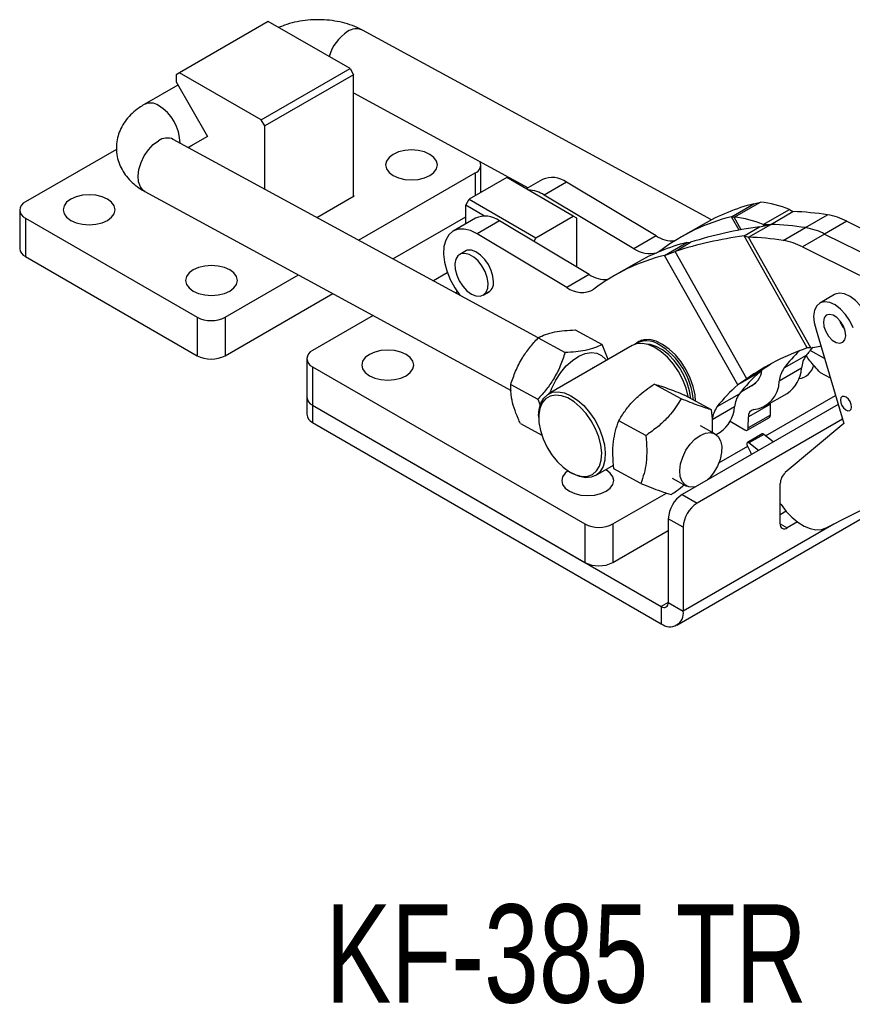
# Model space of a CAD drawing. Header units: millimetres. Extents: x 27 to 413, y 83 to 286.
# Tile 16 of 17: x 234 to 346, y 125 to 258. Entities that reach past the tile are written whole.
import ezdxf

# ---------------------------------------------------------------- set-up
doc = ezdxf.new("R2010")
doc.units = ezdxf.units.MM
doc.layers.add('FORMATO', color=179, linetype='Continuous')
doc.styles.add('SLDTEXTSTYLE0', font='TXT', dxfattribs={"width": 0.75})

msp = doc.modelspace()

# ---------------------------------------------------------------- linework, layer by layer
at = {"color": 7, "linetype": 'Continuous', "lineweight": 25}
for p, q in [((267.27609, 257.56949), (255.30242, 250.65723)), ((278.30696, 251.2015), (267.27609, 257.56949)), ((327.01117, 230.82445), (279.9628, 256.39309)), ((266.33328, 244.28925), (278.30696, 251.2015)), ((278.30696, 251.2015), (278.77836, 250.38501)), ((255.30242, 250.65723), (254.83102, 250.38501)), ((254.83102, 250.38501), (254.83102, 249.40516)), ((266.33328, 244.28925), (255.30242, 250.65723)), ((278.77836, 250.38501), (266.80469, 243.47275)), ((278.77836, 234.01337), (278.77836, 250.38501)), ((255.07382, 248.98461), (250.55181, 246.37411)), ((254.83102, 249.40516), (259.07366, 242.05669)), ((278.77837, 247.93172), (302.31097, 235.14283)), ((266.80469, 243.47275), (266.33328, 244.28925)), ((266.80469, 234.96165), (266.80469, 243.47275)), ((303.6521, 214.93676), (254.45981, 241.67053)), ((259.07366, 242.05669), (256.49225, 240.56599)), ((246.80675, 240.32093), (234.53705, 233.23778)), ((256.49215, 240.56604), (257.07357, 240.90169)), ((295.94072, 234.50807), (295.94072, 238.24509)), ((279.45175, 228.08855), (295.15967, 237.15655)), ((299.4141, 236.51321), (294.37007, 233.60135)), ((308.39435, 231.32901), (299.4141, 236.51321)), ((304.22621, 236.24847), (302.04945, 234.99185)), ((307.47267, 235.88788), (304.47925, 234.15982)), ((319.55772, 228.66185), (307.47267, 235.88788)), ((250.63983, 234.64146), (300.01291, 207.80945)), ((273.81838, 231.15003), (278.87265, 234.0678)), ((278.87265, 234.0678), (278.77836, 234.12223)), ((293.89866, 232.78485), (294.37007, 233.60135)), ((294.37007, 233.60135), (303.35033, 228.41716)), ((316.5643, 226.93378), (304.47925, 234.15982)), ((296.41315, 231.33327), (293.89866, 232.78485)), ((293.89866, 230.2865), (293.89866, 232.78485)), ((329.74081, 231.25089), (332.73423, 232.97895)), ((330.08603, 231.19199), (333.63569, 233.21142)), ((332.73423, 232.97895), (333.63569, 233.21142)), ((233.756, 232.14924), (233.756, 226.96421)), ((234.53705, 231.0607), (257.68301, 217.69882)), ((234.53705, 231.0607), (234.53705, 225.87566)), ((284.07818, 225.5743), (293.89866, 231.24355)), ((295.19881, 231.03706), (292.2054, 229.309)), ((303.35033, 228.41716), (308.39435, 231.32901)), ((308.86576, 231.05679), (308.39435, 231.32901)), ((308.86576, 224.44574), (308.86576, 231.05679)), ((329.74081, 231.25089), (330.08603, 231.19199)), ((334.00396, 230.18537), (337.55362, 232.2048)), ((335.02255, 230.21003), (338.01597, 231.93809)), ((337.55362, 232.2048), (338.01597, 231.93809)), ((339.69628, 229.77163), (342.6897, 231.49969)), ((298.44527, 230.67647), (295.45185, 228.94841)), ((310.53032, 223.45044), (298.44527, 230.67647)), ((325.8914, 230.21386), (322.89798, 228.48579)), ((331.41042, 228.6584), (333.48655, 229.88667)), ((332.02914, 228.48196), (335.02255, 230.21003)), ((333.48655, 229.88667), (335.02255, 230.21003)), ((334.00396, 230.18537), (335.02255, 230.21003)), ((336.70286, 228.04356), (339.69628, 229.77163)), ((345.2768, 230.6434), (342.28338, 228.91534)), ((345.2768, 230.6434), (352.71055, 226.94861)), ((307.5369, 221.72238), (295.45185, 228.94841)), ((303.35033, 228.41716), (303.06124, 227.91644)), ((319.55772, 228.66185), (316.5643, 226.93378)), ((339.91861, 213.56411), (331.41042, 228.6584)), ((331.41042, 228.6584), (332.02914, 228.48196)), ((340.42122, 213.59366), (332.02914, 228.48196)), ((342.28338, 228.91534), (339.28996, 227.18727)), ((342.28338, 228.91534), (349.95565, 225.102)), ((320.71341, 226.03949), (323.70683, 227.76755)), ((322.13229, 226.57064), (324.20841, 227.79891)), ((323.70683, 227.76755), (324.20841, 227.79891)), ((339.28996, 227.18727), (346.96223, 223.37394)), ((234.53705, 225.87566), (257.68301, 212.51379)), ((293.98406, 226.68897), (293.07733, 226.16552)), ((320.71341, 226.03949), (322.13229, 226.57064)), ((330.56038, 208.57007), (320.71341, 226.03949)), ((331.80394, 209.41225), (322.13229, 226.57064)), ((316.86401, 225.00245), (313.87059, 223.27439)), ((261.45425, 217.69882), (271.32762, 223.3986)), ((291.41041, 223.69887), (289.52835, 222.61238)), ((310.53032, 223.45044), (307.5369, 221.72238)), ((261.45425, 212.51378), (275.95405, 220.88434)), ((292.60085, 220.94262), (292.73222, 221.17017)), ((296.25207, 220.66611), (297.1588, 221.18956)), ((343.62332, 220.75942), (341.61985, 219.60284)), ((257.68301, 217.69882), (257.68301, 212.51379)), ((261.45425, 217.69882), (261.45425, 212.51378)), ((281.40422, 217.92242), (273.23936, 213.20895)), ((308.63588, 215.98735), (312.27622, 214.00899)), ((341.13145, 216.02208), (344.86734, 203.39381)), ((303.65051, 214.9231), (307.29085, 212.94474)), ((316.32861, 213.87325), (305.03847, 207.3556)), ((313.07395, 211.99438), (312.27622, 214.00899)), ((317.57639, 214.59358), (316.94144, 214.22703)), ((339.78892, 212.54084), (336.7955, 210.81278)), ((340.42122, 213.59366), (339.91861, 213.56411)), ((342.27541, 212.15517), (340.31932, 213.21822)), ((272.45831, 212.12041), (272.45831, 206.93537)), ((273.23936, 211.03186), (309.96177, 189.83246)), ((273.23936, 211.03186), (273.23936, 205.84683)), ((311.13063, 210.87253), (311.03258, 210.92581)), ((333.5538, 210.29814), (330.56038, 208.57007)), ((333.88007, 210.64052), (331.80394, 209.41225)), ((333.88007, 210.64052), (333.5538, 210.29814)), ((339.15525, 210.82751), (336.16183, 209.09945)), ((343.06546, 209.48462), (341.70315, 210.22497)), ((299.96104, 208.61659), (303.60138, 206.63823)), ((322.93381, 206.7119), (319.29347, 208.69026)), ((331.80394, 209.41225), (330.56038, 208.57007)), ((331.05232, 207.70877), (332.95327, 208.80617)), ((327.0483, 205.22146), (323.40796, 207.19981)), ((330.76152, 207.32944), (327.76811, 205.60138)), ((334.21861, 205.69221), (337.21203, 207.42028)), ((334.32711, 201.72119), (343.75247, 207.16233)), ((272.45831, 206.93537), (272.45831, 204.62184)), ((273.23936, 205.84683), (320.26196, 178.70126)), ((273.23936, 205.84683), (273.23936, 203.5333)), ((273.23936, 205.84683), (309.96177, 184.64743)), ((303.60138, 206.63823), (303.92147, 205.82985)), ((344.1131, 205.94333), (323.09039, 193.80717)), ((335.00257, 205.9989), (332.00916, 204.27083)), ((334.97915, 204.49907), (335.00257, 205.9989)), ((335.00257, 205.9989), (335.01149, 206.14993)), ((303.72309, 204.44828), (303.72309, 204.17615)), ((330.12786, 205.6161), (327.13444, 203.88804)), ((334.97915, 204.49907), (331.98573, 202.77101)), ((273.23936, 203.5333), (320.26196, 176.38773)), ((301.25695, 203.37434), (304.14284, 201.80599)), ((318.16069, 201.7539), (314.52035, 203.73226)), ((344.69759, 203.96759), (325.09386, 192.6506)), ((327.49617, 201.9786), (325.53716, 203.04324)), ((329.55378, 203.6807), (331.50597, 202.51342)), ((331.8477, 202.47546), (334.84112, 204.20353)), ((331.98573, 202.77101), (332.00916, 204.27083)), ((344.86734, 203.39381), (336.94968, 196.77301)), ((327.63566, 201.89195), (328.18464, 202.20887)), ((333.87352, 201.96206), (331.87005, 200.80548)), ((334.08468, 201.91497), (332.08121, 200.75839)), ((335.36386, 200.89249), (334.08468, 201.91497)), ((333.36039, 199.73592), (332.08121, 200.75839)), ((328.02461, 198.08283), (331.9105, 200.32611)), ((311.38796, 196.35678), (313.8276, 197.76515)), ((307.97682, 196.80766), (308.21249, 196.67157)), ((317.50206, 195.30544), (313.86172, 197.2838)), ((321.71718, 196.01417), (323.67619, 194.94954)), ((336.28972, 189.8597), (336.28972, 195.3033)), ((313.73301, 189.83246), (320.95906, 194.00397)), ((323.09039, 193.80717), (325.09386, 192.6506)), ((322.34513, 176.18144), (352.47507, 193.57508)), ((336.28972, 192.61682), (336.40122, 192.45387)), ((342.49911, 189.2935), (350.57078, 193.41374)), ((337.09228, 191.54745), (336.28972, 191.08413)), ((309.96177, 189.83246), (309.96177, 184.64743)), ((313.73301, 189.83246), (313.73301, 184.64743)), ((323.20824, 189.38461), (321.20477, 190.54119)), ((321.20477, 190.54119), (321.20477, 179.24571)), ((338.61012, 190.11052), (337.23253, 189.31525)), ((313.73301, 184.64743), (321.20477, 188.96079)), ((323.20824, 189.38461), (323.20824, 178.08913)), ((321.20477, 179.24571), (323.20824, 178.08913)), ((320.26196, 178.70126), (320.26196, 176.38773))]:
    msp.add_line(p, q, dxfattribs=at)
at = {"color": 8, "linetype": 'Continuous', "lineweight": 25}
for p, q in [((295.15967, 237.15655), (295.15967, 234.05718)), ((330.75915, 229.44426), (329.74081, 231.25089)), ((331.04174, 229.49647), (330.08603, 231.19199)), ((334.09958, 230.01573), (334.00396, 230.18537)), ((343.51639, 189.81277), (323.20824, 178.08913)), ((336.28972, 189.85952), (337.23253, 189.31525)), ((321.20477, 179.24553), (320.26196, 178.70126))]:
    msp.add_line(p, q, dxfattribs=at)
at = {"color": 8, "linetype": 'Continuous', "lineweight": 25, "flags": 128}
msp.add_lwpolyline([(250.63983, 234.64146), (250.42328, 234.78637), (250.02585, 235.26815), (249.78702, 235.93139), (249.72178, 236.7344), (249.83423, 237.62674), (250.11732, 238.55234), (250.55325, 239.45302), (251.11463, 240.27222), (251.76619, 240.95844), (252.46699, 241.46858)], dxfattribs=at)
at = {"color": 7, "linetype": 'Continuous', "lineweight": 25, "flags": 128}
for points in [[(289.05498, 239.64659), (288.33011, 239.96769), (287.48598, 240.16954), (286.58011, 240.23838), (285.67424, 240.16953), (284.83011, 239.96769), (284.10523, 239.64659), (283.54902, 239.22813), (283.19937, 238.74082), (283.08011, 238.21788), (283.19937, 237.69493), (283.54902, 237.20762), (284.10523, 236.78916), (284.83011, 236.46806), (285.67424, 236.26622), (286.58011, 236.19737), (287.48598, 236.26622), (288.33011, 236.46807), (289.05498, 236.78916), (289.6112, 237.20762), (289.96085, 237.69493), (290.08011, 238.21788), (289.96085, 238.74082), (289.6112, 239.22813), (289.05498, 239.64659)], [(245.59149, 233.60517), (244.86661, 233.92627), (244.02248, 234.12812), (243.11661, 234.19696), (242.21075, 234.12812), (241.36661, 233.92627), (240.64174, 233.60517), (240.08552, 233.18671), (239.73587, 232.6994), (239.61661, 232.17646), (239.73587, 231.65351), (240.08552, 231.1662), (240.64174, 230.74774), (241.36661, 230.42665), (242.21075, 230.22479), (243.11661, 230.15595), (244.02248, 230.2248), (244.86661, 230.42665), (245.59149, 230.74774), (246.1477, 231.1662), (246.49735, 231.65351), (246.61661, 232.17646), (246.49735, 232.6994), (246.1477, 233.18671), (245.59149, 233.60517)], [(295.45185, 228.94841), (294.54684, 229.38319), (293.67576, 229.58934), (292.87443, 229.55838), (292.17581, 229.2916), (291.60862, 228.79995), (291.1962, 228.10366), (290.95551, 227.23137), (290.89644, 226.21895), (291.02143, 225.10803), (291.32533, 223.94431), (291.79564, 222.77564), (292.41303, 221.65008), (293.1106, 220.66559)], [(294.6647, 220.8233), (295.27041, 220.56977), (295.8312, 220.52732), (296.30547, 220.69909), (296.65806, 221.07235), (296.8628, 221.61942), (296.90453, 222.29971), (296.78013, 223.06278), (296.49885, 223.85204), (296.08153, 224.60894), (295.55913, 225.27736), (294.9704, 225.80771), (294.35899, 226.16067), (293.77026, 226.31005), (293.24786, 226.24478), (292.83055, 225.9697), (292.54926, 225.50521), (292.42487, 224.88576), (292.46659, 224.1573), (292.67134, 223.37383), (293.02392, 222.59349), (293.4982, 221.87413), (294.05899, 221.26911), (294.6647, 220.8233)], [(297.63418, 222.47127), (297.5612, 223.21999), (297.32584, 224.0135), (296.94556, 224.79296), (296.44856, 225.50055), (295.8717, 226.08381), (295.25776, 226.49947), (294.65229, 226.7167), (294.10018, 226.7194), (293.64237, 226.50736), (293.58481, 226.45849)], [(320.20973, 226.7053), (319.85164, 226.48482), (319.8189, 226.46903)], [(262.09064, 224.08041), (261.36577, 224.40151), (260.52164, 224.60335), (259.61577, 224.6722), (258.70991, 224.60335), (257.86577, 224.4015), (257.1409, 224.08041), (256.58468, 223.66195), (256.23503, 223.17464), (256.11577, 222.65169), (256.23503, 222.12875), (256.58468, 221.64144), (257.1409, 221.22298), (257.86577, 220.90188), (258.7099, 220.70003), (259.61577, 220.63119), (260.52164, 220.70004), (261.36577, 220.90189), (262.09065, 221.22298), (262.64686, 221.64144), (262.99651, 222.12875), (263.11577, 222.65169), (262.99651, 223.17464), (262.64686, 223.66195), (262.09064, 224.08041)], [(348.1114, 217.41178), (347.67854, 218.35242), (347.1056, 219.22102), (346.43165, 219.95837), (345.70259, 220.51424), (344.96812, 220.85073), (344.2783, 220.94492), (343.68012, 220.79039), (343.62332, 220.75942)], [(346.10793, 216.25521), (345.67507, 217.19585), (345.10213, 218.06444), (344.42818, 218.8018), (343.69912, 219.35766), (342.96465, 219.69415), (342.27483, 219.78834), (341.67665, 219.63382), (341.21088, 219.24109), (340.90927, 218.63695), (340.79237, 217.86255), (340.86815, 216.97066), (341.13145, 216.02208)], [(345.12669, 215.19111), (345.05877, 215.83018), (344.81729, 216.50646), (344.43135, 217.13837), (343.94752, 217.64971), (343.42415, 217.97878), (342.92435, 218.08591), (342.50843, 217.95817), (342.22654, 217.61096), (342.11269, 217.08618), (342.1806, 216.4471), (342.42208, 215.77082), (342.80802, 215.13891), (343.29185, 214.62758), (343.81523, 214.2985), (344.31502, 214.19138), (344.73094, 214.31912), (345.01283, 214.66632), (345.12669, 215.19111)], [(323.89194, 206.93679), (323.87966, 207.00751), (323.59959, 208.13281), (323.1621, 209.26737), (322.58401, 210.3676), (321.88753, 211.3912), (321.09942, 212.29886), (320.24999, 213.05567), (319.37185, 213.63257), (318.49877, 214.00738), (317.6643, 214.16569), (316.9005, 214.10142), (316.32861, 213.87325)], [(324.8755, 206.40227), (324.80548, 207.22042), (324.56317, 208.3458), (324.15902, 209.49108), (323.60857, 210.61225), (322.93296, 211.66622), (322.15816, 212.61249), (321.31395, 213.4147), (320.43277, 214.04202), (319.54848, 214.47034), (318.69506, 214.68319), (317.90532, 214.67241), (317.20959, 214.4384), (316.7288, 214.08661)], [(324.22638, 206.75504), (324.0773, 207.76934), (323.76465, 208.84341), (323.30262, 209.91274), (322.71014, 210.93355), (322.01147, 211.86406), (321.2352, 212.66615), (320.41312, 213.307), (319.57888, 213.76037), (318.76664, 214.0077), (318.34622, 214.05174)], [(340.42122, 213.59366), (341.69068, 213.81397), (341.78107, 213.82619)], [(280.89969, 209.82086), (281.62456, 209.49976), (282.46869, 209.29791), (283.37456, 209.22906), (284.28043, 209.29791), (285.12456, 209.49976), (285.84943, 209.82086), (286.40565, 210.23932), (286.7553, 210.72662), (286.87456, 211.24957), (286.7553, 211.77252), (286.40565, 212.25982), (285.84943, 212.67828), (285.12456, 212.99938), (284.28043, 213.20123), (283.37456, 213.27008), (282.46869, 213.20123), (281.62456, 212.99938), (280.89969, 212.67828), (280.34347, 212.25982), (279.99382, 211.77252), (279.87456, 211.24957), (279.99382, 210.72662), (280.34347, 210.23932), (280.89969, 209.82086)], [(305.2915, 207.50167), (305.52092, 208.12313), (306.04671, 209.21445), (306.69843, 210.23195), (307.4494, 211.13397), (308.26886, 211.88358), (309.12328, 212.45009), (309.97767, 212.81032), (310.79705, 212.9495), (311.54788, 212.86195), (312.19942, 212.55126), (312.72499, 212.03013), (312.84019, 211.85944)], [(333.88007, 210.64052), (334.82548, 211.28087), (335.00777, 211.39889)], [(303.72309, 204.44828), (303.7856, 205.27438), (304.01633, 206.12208), (304.40835, 206.80584), (304.94659, 207.29939), (305.61037, 207.58377), (306.37416, 207.64803), (307.20864, 207.48972), (308.08172, 207.11491), (308.95985, 206.53802), (309.80929, 205.7812), (310.59739, 204.87355), (311.29387, 203.84994), (311.87196, 202.74971), (312.30945, 201.61515), (312.58952, 200.48985), (312.70142, 199.41706)], [(312.23011, 199.40903), (312.11798, 200.45934), (311.83634, 201.56127), (311.39671, 202.6697), (310.81711, 203.73926), (310.12125, 204.72615), (309.33762, 205.58998), (308.49831, 206.29537), (307.63768, 206.81345), (306.79097, 207.12301), (305.99283, 207.21138), (305.27594, 207.07493), (304.66966, 206.71926), (304.1988, 206.15892), (303.88264, 205.41685), (303.73412, 204.52345), (303.75934, 203.51527), (303.95724, 202.4336), (304.31973, 201.32272), (304.83198, 200.2281), (305.473, 199.19458), (306.21656, 198.26444), (307.03221, 197.47579), (307.88656, 196.8609), (308.74464, 196.44494), (309.5713, 196.24495), (310.33272, 196.26912), (310.99772, 196.51644), (311.53907, 196.97681), (311.93461, 197.63137), (312.16814, 198.45333), (312.23011, 199.40903)], [(345.91804, 205.59689), (345.87353, 205.95851), (345.72109, 206.33721), (345.48392, 206.67532), (345.19812, 206.92138), (344.90721, 207.03793), (344.65548, 207.00722), (344.48125, 206.83392), (344.41104, 206.54442), (344.45554, 206.1828), (344.60799, 205.80411), (344.84516, 205.46599), (345.13095, 205.21993), (345.42186, 205.10339), (345.67359, 205.1341), (345.84783, 205.30739), (345.91804, 205.59689)], [(324.84553, 194.8204), (324.62199, 194.78303), (323.99069, 194.82439), (323.45964, 195.09445), (323.06221, 195.57623), (322.82338, 196.23946), (322.75813, 197.04247), (322.87059, 197.93481), (323.15368, 198.86041), (323.58961, 199.7611), (324.15099, 200.58029), (324.80255, 201.26652), (325.50335, 201.77665)], [(325.50335, 201.77665), (326.20935, 202.07865), (326.8762, 202.15352), (327.46199, 201.99658), (327.92992, 201.61767), (328.25058, 201.04062), (328.40383, 200.30166), (328.38003, 199.44725), (328.18069, 198.53106), (327.81832, 197.61066), (327.3157, 196.74388), (326.70441, 195.98519), (326.48539, 195.76706)], [(331.50597, 202.51342), (331.59809, 202.4688), (331.68698, 202.44663), (331.76925, 202.44775), (331.84172, 202.47213), (331.90161, 202.51882), (331.94663, 202.58604), (331.97503, 202.67119), (331.98573, 202.77101)], [(332.08121, 200.75839), (332.01136, 200.80203), (331.94374, 200.82058), (331.8843, 200.81241), (331.83827, 200.77823), (331.80969, 200.72105), (331.80108, 200.6459), (331.8132, 200.5594), (331.84498, 200.46915)], [(332.44224, 199.20588), (332.31768, 199.46211), (331.84498, 200.46915)], [(312.70142, 199.41706), (312.64083, 198.438), (312.4101, 197.5903), (312.01808, 196.90653), (311.47984, 196.41298), (310.81606, 196.12861), (310.05227, 196.06435), (309.21779, 196.22266), (308.34471, 196.59746), (308.21249, 196.67157)], [(307.67531, 196.99414), (307.30781, 196.69364), (306.95816, 196.20633), (306.8389, 195.68339), (306.95816, 195.16044), (307.30781, 194.67314), (307.86402, 194.25468)], [(307.86402, 194.25468), (308.5889, 193.93358), (309.43303, 193.73173), (310.3389, 193.66288), (311.24476, 193.73173), (312.0889, 193.93358), (312.81377, 194.25468), (313.36999, 194.67314), (313.71964, 195.16044), (313.8389, 195.68339), (313.71964, 196.20633), (313.36999, 196.69364), (312.81377, 197.1121), (312.75437, 197.14559)], [(336.40122, 192.45387), (337.10136, 191.53677), (337.86848, 190.73059), (338.67887, 190.06026), (339.50744, 189.54652), (340.32857, 189.20526), (341.11686, 189.04704), (341.84791, 189.07676), (342.49911, 189.2935)]]:
    msp.add_lwpolyline(points, dxfattribs=at)
at = {"color": 8, "linetype": 'Continuous', "lineweight": 25}
for centre, radius, start, end in [((281.27251, 251.1143), 6.05648, 123.0444262, 163.4372627), ((279.13617, 254.61671), 1.95929, 65.045296, 126.5278268), ((251.38347, 244.69544), 1.87346, 54.5970524, 116.3217362), ((249.38067, 241.07989), 5.99858, 0.8724996, 59.0151552), ((253.63318, 239.89416), 1.95929, 65.045256, 126.527843)]:
    msp.add_arc(centre, radius, start, end, dxfattribs=at)
at = {"color": 7, "linetype": 'Continuous', "lineweight": 25}
for centre, radius, start, end in [((294.7503, 238.24909), 1.16672, 290.5404902, 20.5071736), ((305.54248, 233.30456), 3.22477, 53.2338779, 114.0902068), ((302.2884, 230.83807), 3.97917, 56.5932758, 89.0724726), ((234.95018, 232.14924), 1.1643, 110.7831177, 249.2167899), ((339.25492, 206.99252), 26.79205, 104.0862148, 119.9197682), ((332.3044, 219.90188), 13.37595, 66.8937595, 84.2879701), ((296.51508, 228.09316), 3.22477, 53.2338779, 114.0902068), ((336.17963, 205.48508), 26.55815, 104.0307286, 126.964364), ((328.75474, 217.88245), 13.37595, 66.8937602, 84.2879737), ((336.7854, 193.68678), 38.2711, 81.1252015, 88.1573808), ((341.21208, 222.69905), 8.92382, 62.9035047, 80.4690122), ((341.01631, 174.7638), 55.63477, 97.7784333, 107.584458), ((333.79198, 191.95872), 38.2711, 81.1252015, 88.1573808), ((338.21867, 220.97099), 8.92382, 62.9035047, 80.4690122), ((321.79314, 231.97812), 3.99935, 236.0169827, 273.9989633), ((338.94018, 173.53553), 55.63477, 97.7784335, 107.5844586), ((330.79856, 190.23065), 38.2711, 81.1252015, 88.1573808), ((235.09055, 227.09729), 1.34117, 185.6948626, 245.6253901), ((318.67906, 229.96033), 3.69218, 235.0565274, 285.3293654), ((330.22753, 201.78112), 26.79205, 104.0862148, 119.9197682), ((335.22525, 219.24293), 8.92382, 62.9035047, 80.4690122), ((327.15223, 200.27367), 26.55815, 104.0307286, 126.964364), ((312.76574, 226.76671), 3.99935, 236.0169827, 273.9989633), ((296.21709, 222.28186), 1.4297, 292.2979544, 7.6130491), ((309.52791, 224.29318), 3.25163, 232.2433281, 300.583825), ((259.56863, 221.33803), 4.0987, 242.6095112, 297.390458), ((347.67408, 218.47921), 3.60031, 198.2437991, 221.7603977), ((347.67251, 218.4783), 3.59853, 198.2378356, 221.7569365), ((318.28968, 211.59326), 2.93255, 54.6903371, 123.9993946), ((314.83312, 205.6483), 9.8011, 5.3157048, 58.2906601), ((354.55162, 201.52721), 18.41839, 138.8521972, 143.2754156), ((259.56863, 216.15299), 4.0987, 242.6095112, 297.390458), ((273.6525, 212.12041), 1.16431, 110.7834381, 249.2166543), ((350.62504, 182.63287), 32.73177, 109.0926075, 125.1003458), ((351.03575, 200.22947), 17.74236, 132.9974476, 143.3803959), ((342.73252, 210.47832), 3.59427, 144.9818345, 174.4248971), ((338.50476, 211.76249), 2.35501, 277.6970507, 347.4201713), ((344.87555, 196.85167), 17.57809, 130.096934, 143.4110761), ((331.11787, 210.87275), 2.73197, 292.3052927, 354.050949), ((339.7391, 208.75026), 3.59427, 144.9818345, 174.4248971), ((334.79638, 211.05572), 4.36484, 303.60288, 357.0029637), ((341.88213, 195.12361), 17.57809, 130.096934, 143.4110761), ((332.26068, 209.12184), 3.90122, 276.919335, 359.6711203), ((333.70512, 205.26692), 3.59427, 144.9818345, 174.4248971), ((273.79286, 207.06845), 1.34117, 185.6947858, 245.6254669), ((273.79286, 204.75492), 1.34117, 185.6947858, 245.6254669), ((330.7117, 203.53886), 3.59427, 144.9818345, 174.4248971), ((325.76899, 205.84432), 4.36484, 303.60288, 357.0029637), ((332.86631, 204.3938), 0.86593, 99.0121097, 188.1636384), ((334.65083, 204.4724), 0.32939, 305.2884669, 4.6446932), ((333.94605, 201.79032), 0.18643, 41.9611708, 112.895137), ((338.38643, 195.19172), 2.09968, 133.1781366, 176.9536812), ((325.29868, 190.3549), 4.09814, 122.6054696, 177.394561), ((327.30215, 189.19832), 4.09814, 122.6054696, 177.394561), ((311.84739, 193.47169), 4.09872, 242.6096398, 297.3903294), ((336.86448, 189.76646), 0.58228, 170.786001, 309.2032472), ((311.84739, 188.28666), 4.09872, 242.6096398, 297.3903294), ((320.63001, 179.15247), 0.58228, 230.7966687, 9.2142564), ((321.4121, 177.79777), 1.81962, 230.7967721, 9.2139612)]:
    msp.add_arc(centre, radius, start, end, dxfattribs=at)
for points, knots in [([(279.9628, 256.39309), (279.7234, 256.51554), (279.08525, 256.84197), (277.95962, 257.24961), (276.58666, 257.58334), (275.15678, 257.77041), (273.70185, 257.81317), (272.24529, 257.71369), (270.81548, 257.46222), (269.62151, 257.14398), (268.95298, 256.84853), (268.71055, 256.74139)], [0, 0, 0, 0, 0.073213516, 0.195165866, 0.317449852, 0.439413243, 0.560909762, 0.682533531, 0.805048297, 0.92930673, 1, 1, 1, 1]), ([(250.55181, 246.37411), (250.31912, 246.23194), (249.73135, 245.87282), (248.90279, 245.19477), (248.11539, 244.33379), (247.5043, 243.39597), (247.0719, 242.39791), (246.8169, 241.32689), (246.76435, 240.2143), (246.92694, 239.1047), (247.28263, 238.06622), (247.81038, 237.11137), (248.49698, 236.24381), (249.3389, 235.46663), (250.08092, 234.95357), (250.5377, 234.6985), (250.63983, 234.64146)], [0, 0, 0, 0, 0.054745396, 0.138292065, 0.21786445, 0.294021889, 0.367775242, 0.440116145, 0.518107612, 0.59368999, 0.667775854, 0.741681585, 0.816868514, 0.894755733, 0.976468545, 1, 1, 1, 1]), ([(254.45981, 241.67053), (254.42377, 241.69208), (254.35047, 241.7359), (254.36023, 241.72922), (254.36519, 241.72582)], [0, 0, 0, 0, 0.491646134, 1, 1, 1, 1]), ([(303.65051, 214.9231), (303.96772, 215.07822), (304.60904, 215.39184), (305.81973, 215.71494), (307.18406, 215.9113), (308.149, 215.96184), (308.63588, 215.98735)], [0, 0, 0, 0, 0.264605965, 0.5349496, 0.765344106, 1, 1, 1, 1]), ([(299.96104, 208.61659), (300.16578, 209.22671), (300.5797, 210.46018), (301.45348, 212.14616), (302.49576, 213.64534), (303.26325, 214.49458), (303.65051, 214.9231)], [0, 0, 0, 0, 0.264605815, 0.534949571, 0.765344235, 1, 1, 1, 1]), ([(312.27622, 214.00899), (311.959, 213.85386), (311.31769, 213.54024), (310.107, 213.21714), (308.74266, 213.02078), (307.77773, 212.97024), (307.29085, 212.94474)], [0, 0, 0, 0, 0.264605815, 0.534949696, 0.765344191, 1, 1, 1, 1]), ([(307.29085, 212.94474), (307.0861, 212.33462), (306.67218, 211.10115), (305.7984, 209.41517), (304.75613, 207.91599), (303.98864, 207.06675), (303.60138, 206.63823)], [0, 0, 0, 0, 0.264605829, 0.534949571, 0.765344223, 1, 1, 1, 1]), ([(341.70315, 210.22497), (341.19619, 210.77943), (340.43772, 211.60895), (339.94733, 212.30432), (339.78471, 212.5349)], [0, 0, 0, 0, 0.668407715, 1, 1, 1, 1]), ([(301.25695, 203.37434), (301.15603, 203.59791), (300.83274, 204.31421), (300.38129, 205.50453), (299.97217, 207.09591), (299.96519, 208.04966), (299.96104, 208.61659)], [0, 0, 0, 0, 0.1140400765, 0.3653611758, 0.6227609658, 1, 1, 1, 1]), ([(314.52035, 203.73226), (314.6451, 203.94526), (315.04479, 204.62769), (315.85714, 205.75883), (317.27895, 207.26445), (318.54244, 208.15871), (319.29347, 208.69026)], [0, 0, 0, 0, 0.11403991, 0.365361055, 0.622761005, 1, 1, 1, 1]), ([(319.29347, 208.69026), (319.5351, 208.62366), (320.0236, 208.48901), (321.00788, 208.14794), (322.15578, 207.7094), (322.98803, 207.37071), (323.40796, 207.19981)], [0, 0, 0, 0, 0.264605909, 0.534949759, 0.765344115, 1, 1, 1, 1]), ([(322.93381, 206.7119), (322.49699, 206.00958), (321.76957, 204.84001), (320.31568, 203.35254), (319.14138, 202.4172), (318.39089, 201.90959), (318.16069, 201.7539)], [0, 0, 0, 0, 0.377237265, 0.628208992, 0.885960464, 1, 1, 1, 1]), ([(327.0483, 205.22146), (326.80667, 205.28806), (326.31817, 205.42271), (325.3339, 205.76378), (324.18599, 206.20232), (323.35374, 206.54101), (322.93381, 206.7119)], [0, 0, 0, 0, 0.264605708, 0.534949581, 0.765344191, 1, 1, 1, 1]), ([(327.14355, 202.17024), (327.1649, 202.63478), (327.21048, 203.62628), (327.10458, 204.66787), (327.0483, 205.22146)], [0, 0, 0, 0, 0.468519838, 1, 1, 1, 1]), ([(313.86172, 197.2838), (313.8034, 197.90624), (313.68551, 199.16462), (313.77133, 200.8875), (314.06038, 202.42195), (314.36609, 203.29283), (314.52035, 203.73226)], [0, 0, 0, 0, 0.264605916, 0.534949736, 0.765344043, 1, 1, 1, 1]), ([(318.16069, 201.7539), (318.219, 201.13146), (318.3369, 199.87308), (318.25107, 198.1502), (317.96203, 196.61574), (317.65632, 195.74487), (317.50206, 195.30544)], [0, 0, 0, 0, 0.26460578, 0.534949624, 0.765344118, 1, 1, 1, 1]), ([(317.50206, 195.30544), (317.97465, 195.11332), (318.93008, 194.72492), (320.08517, 194.29102), (320.98235, 193.98874), (321.40386, 193.87326), (321.61655, 193.81499)], [0, 0, 0, 0, 0.264606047, 0.534949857, 0.765344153, 1, 1, 1, 1]), ([(321.61655, 193.81499), (321.84795, 193.96972), (322.45782, 194.3775), (323.01037, 194.83878), (323.35326, 195.12503)], [0, 0, 0, 0, 0.379426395, 1, 1, 1, 1])]:
    msp.add_open_spline(points, degree=3, knots=knots, dxfattribs=at)

# ---------------------------------------------------------------- texts
at = {"layer": 'FORMATO', "insert": (274.99686, 138.56337), "char_height": 13.229167, "attachment_point": 1, "style": 'SLDTEXTSTYLE0'}
msp.add_mtext('KF-385 TR', dxfattribs=at)

doc.saveas('drawing.dxf')
